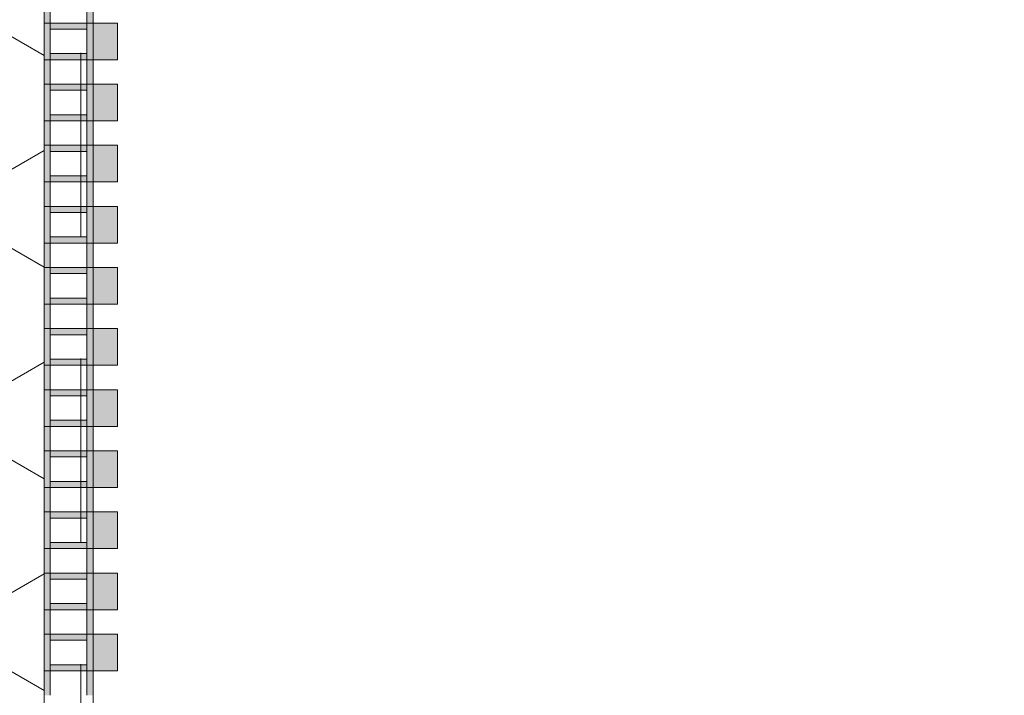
# Model space of a CAD drawing. Header units: metres. Extents: x -167 to 233, y -155 to 122.
# Tile 145 of 176: x 58.112 to 58.918, y 34.33 to 34.882. Entities that reach past the tile are written whole.
import ezdxf

# ---------------------------------------------------------------- set-up
doc = ezdxf.new("R2010")
doc.units = ezdxf.units.M
doc.header["$MEASUREMENT"] = 0
doc.linetypes.add('Öffnungslinie Tür Fenster', pattern=[0.23, 0.15, -0.08])
for name, color, linetype in [('20 Decke', 7, 'Continuous'), ('50 Sanitäreinrichtung', 7, 'Continuous'), ('94 Genehmigungsplanung Bemaßung', 7, 'Continuous')]:
    doc.layers.add(name, color=color, linetype=linetype)
doc.styles.add('ERSTELLTER_STIL_1', font='arial.ttf')
doc.dimstyles.new('ERSTELLTER_STIL__2', dxfattribs={"dimtxt": 0.25, "dimasz": 0.19, "dimexe": 0.18, "dimexo": 0.1, "dimgap": 0, "dimtad": 1, "dimzin": 0, "dimdsep": 46, "dimtxsty": 'ERSTELLTER_STIL_1', "dimblk": 'ARROWHEAD_6', "dimblk1": 'ARROWHEAD_6', "dimblk2": 'ARROWHEAD_6', "dimcen": 0.09, "dimclrd": 7, "dimclre": 7, "dimclrt": 7, "dimazin": 0, "dimtfac": 1, "dimtdec": 4, "dimtmove": 0, "dimatfit": 3, "dimfxl": 1, "dimtolj": 1, "dimtzin": 0, "dimarcsym": 0})

# ---------------------------------------------------------------- blocks, each defined once
blk = doc.blocks.new('Rechteck Raster Kassetten Fassade - ACB_5')
at = {"layer": '50 Sanitäreinrichtung', "linetype": 'Continuous', "lineweight": 0, "true_color": 0x9e9e9e}
for points in [[(6.04, 0.17), (6.04, 0.19), (6.01, 0.19), (6.01, 0.17)], [(6.09, 0.17), (6.09, 0.19), (6.06, 0.19), (6.06, 0.17)], [(6.14, 0.17), (6.14, 0.19), (6.11, 0.19), (6.11, 0.17)], [(6.19, 0.17), (6.19, 0.19), (6.16, 0.19), (6.16, 0.17)], [(6.24, 0.17), (6.24, 0.19), (6.21, 0.19), (6.21, 0.17)], [(6.29, 0.17), (6.29, 0.19), (6.26, 0.19), (6.26, 0.17)], [(6.34, 0.17), (6.34, 0.19), (6.31, 0.19), (6.31, 0.17)], [(6.39, 0.17), (6.39, 0.19), (6.36, 0.19), (6.36, 0.17)], [(6.44, 0.17), (6.44, 0.19), (6.41, 0.19), (6.41, 0.17)], [(6.49, 0.17), (6.49, 0.19), (6.46, 0.19), (6.46, 0.17)], [(6.54, 0.17), (6.54, 0.19), (6.51, 0.19), (6.51, 0.17)], [(6.01, 0.17), (5.99, 0.17), (5.99, 0.165), (6.01, 0.165)], [(6.06, 0.17), (6.01, 0.17), (6.01, 0.13), (6.06, 0.13), (6.06, 0.135), (6.015, 0.135), (6.015, 0.165), (6.06, 0.165)], [(6.14, 0.17), (6.14, 0.165), (6.185, 0.165), (6.185, 0.135), (6.14, 0.135), (6.14, 0.13), (6.19, 0.13), (6.19, 0.17)], [(6.24, 0.17), (6.19, 0.17), (6.19, 0.165), (6.235, 0.165), (6.235, 0.135), (6.19, 0.135), (6.19, 0.13), (6.24, 0.13)], [(6.29, 0.17), (6.24, 0.17), (6.24, 0.165), (6.285, 0.165), (6.285, 0.135), (6.24, 0.135), (6.24, 0.13), (6.29, 0.13)], [(6.34, 0.17), (6.29, 0.17), (6.29, 0.165), (6.335, 0.165), (6.335, 0.135), (6.29, 0.135), (6.29, 0.13), (6.34, 0.13)], [(6.36, 0.17), (6.34, 0.17), (6.34, 0.165), (6.36, 0.165)], [(6.44, 0.17), (6.44, 0.165), (6.485, 0.165), (6.485, 0.135), (6.44, 0.135), (6.44, 0.13), (6.49, 0.13), (6.49, 0.17)], [(6.51, 0.17), (6.49, 0.17), (6.49, 0.165), (6.51, 0.165)], [(6.035, 0.135), (6.04, 0.135), (6.04, 0.165), (6.035, 0.165)], [(6.09, 0.165), (6.085, 0.165), (6.085, 0.135), (6.09, 0.135)], [(6.11, 0.135), (6.115, 0.135), (6.115, 0.165), (6.11, 0.165)], [(6.16, 0.135), (6.165, 0.135), (6.165, 0.165), (6.16, 0.165)], [(6.21, 0.135), (6.215, 0.135), (6.215, 0.165), (6.21, 0.165)], [(6.26, 0.135), (6.265, 0.135), (6.265, 0.165), (6.26, 0.165)], [(6.315, 0.165), (6.31, 0.165), (6.31, 0.135), (6.315, 0.135)], [(6.385, 0.135), (6.39, 0.135), (6.39, 0.165), (6.385, 0.165)], [(6.41, 0.135), (6.415, 0.135), (6.415, 0.165), (6.41, 0.165)], [(6.46, 0.165), (6.46, 0.135), (6.465, 0.135), (6.465, 0.165)], [(6.535, 0.165), (6.535, 0.135), (6.54, 0.135), (6.54, 0.165)], [(5.99, 0.13), (6.01, 0.13), (6.01, 0.135), (5.99, 0.135)], [(6.34, 0.135), (6.34, 0.13), (6.36, 0.13), (6.36, 0.135)], [(6.49, 0.13), (6.51, 0.13), (6.51, 0.135), (6.49, 0.135)]]:
    blk.add_hatch(color=253, dxfattribs=at).paths.add_polyline_path(points)
h = blk.add_hatch(color=253, dxfattribs=at)
h.paths.add_polyline_path([(6.06, 0.17), (6.06, 0.13), (6.14, 0.13), (6.14, 0.17)])
h.paths.add_polyline_path([(6.135, 0.135), (6.065, 0.135), (6.065, 0.165), (6.135, 0.165)], flags=0)
h = blk.add_hatch(color=253, dxfattribs=at)
h.paths.add_polyline_path([(6.36, 0.17), (6.36, 0.13), (6.44, 0.13), (6.44, 0.17)])
h.paths.add_polyline_path([(6.435, 0.135), (6.365, 0.135), (6.365, 0.165), (6.435, 0.165)], flags=0)
h = blk.add_hatch(color=253, dxfattribs=at)
h.paths.add_polyline_path([(6.51, 0.17), (6.51, 0.13), (6.59, 0.13), (6.59, 0.17)])
h.paths.add_polyline_path([(6.585, 0.135), (6.515, 0.135), (6.515, 0.165), (6.585, 0.165)], flags=0)
at = {"layer": '50 Sanitäreinrichtung', "linetype": 'Continuous', "lineweight": 18}
h = blk.add_hatch(dxfattribs=at)
h.set_pattern_fill('Dämmung__weich_0001', color=8, style=0, pattern_type=2)
h.set_pattern_definition([(60, (0, 0), (-0.1299038, 0.075), []), (120, (0, 0), (0.1299038, 0.075), [])])
h.paths.add_polyline_path([(0, 0), (15.5, 0), (15.63, 0.13), (-0.13, 0.13)])
at = {"layer": '50 Sanitäreinrichtung', "color": 251, "linetype": 'Continuous', "lineweight": 18, "true_color": 0x5f5f5f}
for p, q in [((6.04, 0.19), (6.01, 0.19)), ((6.01, 0.19), (6.01, 0.17)), ((6.04, 0.19), (6.01, 0.19)), ((6.01, 0.19), (6.01, 0.17)), ((6.04, 0.19), (6.04, 0.17)), ((6.04, 0.19), (6.04, 0.17)), ((6.09, 0.19), (6.06, 0.19)), ((6.06, 0.19), (6.06, 0.17)), ((6.09, 0.19), (6.06, 0.19)), ((6.06, 0.19), (6.06, 0.17)), ((6.09, 0.19), (6.09, 0.17)), ((6.09, 0.19), (6.09, 0.17)), ((6.14, 0.19), (6.11, 0.19)), ((6.11, 0.19), (6.11, 0.17)), ((6.14, 0.19), (6.11, 0.19)), ((6.11, 0.19), (6.11, 0.17)), ((6.14, 0.19), (6.14, 0.17)), ((6.14, 0.19), (6.14, 0.17)), ((6.19, 0.19), (6.16, 0.19)), ((6.16, 0.19), (6.16, 0.17)), ((6.19, 0.19), (6.16, 0.19)), ((6.16, 0.19), (6.16, 0.17)), ((6.19, 0.19), (6.19, 0.17)), ((6.19, 0.19), (6.19, 0.17)), ((6.24, 0.19), (6.21, 0.19)), ((6.21, 0.19), (6.21, 0.17)), ((6.24, 0.19), (6.21, 0.19)), ((6.21, 0.19), (6.21, 0.17)), ((6.24, 0.19), (6.24, 0.17)), ((6.24, 0.19), (6.24, 0.17)), ((6.29, 0.19), (6.26, 0.19)), ((6.26, 0.19), (6.26, 0.17)), ((6.29, 0.19), (6.26, 0.19)), ((6.26, 0.19), (6.26, 0.17)), ((6.29, 0.19), (6.29, 0.17)), ((6.29, 0.19), (6.29, 0.17)), ((6.34, 0.19), (6.31, 0.19)), ((6.31, 0.19), (6.31, 0.17)), ((6.34, 0.19), (6.31, 0.19)), ((6.31, 0.19), (6.31, 0.17)), ((6.34, 0.19), (6.34, 0.17)), ((6.34, 0.19), (6.34, 0.17)), ((6.39, 0.19), (6.36, 0.19)), ((6.36, 0.19), (6.36, 0.17)), ((6.39, 0.19), (6.36, 0.19)), ((6.36, 0.19), (6.36, 0.17)), ((6.39, 0.19), (6.39, 0.17)), ((6.39, 0.19), (6.39, 0.17)), ((6.44, 0.19), (6.41, 0.19)), ((6.41, 0.19), (6.41, 0.17)), ((6.44, 0.19), (6.41, 0.19)), ((6.41, 0.19), (6.41, 0.17)), ((6.44, 0.19), (6.44, 0.17)), ((6.44, 0.19), (6.44, 0.17)), ((6.49, 0.19), (6.46, 0.19)), ((6.46, 0.19), (6.46, 0.17)), ((6.49, 0.19), (6.46, 0.19)), ((6.46, 0.19), (6.46, 0.17)), ((6.49, 0.19), (6.49, 0.17)), ((6.49, 0.19), (6.49, 0.17)), ((6.54, 0.19), (6.51, 0.19)), ((6.51, 0.19), (6.51, 0.17)), ((6.54, 0.19), (6.51, 0.19)), ((6.51, 0.19), (6.51, 0.17)), ((6.54, 0.19), (6.54, 0.17)), ((6.54, 0.19), (6.54, 0.17)), ((5.96, 0.17), (6.04, 0.17)), ((5.96, 0.17), (6.04, 0.17)), ((6.01, 0.165), (6.01, 0.17)), ((6.01, 0.17), (6.09, 0.17)), ((6.01, 0.165), (6.01, 0.17)), ((6.01, 0.17), (6.09, 0.17)), ((6.04, 0.17), (6.01, 0.17)), ((6.04, 0.17), (6.01, 0.17)), ((6.04, 0.165), (6.04, 0.17)), ((6.04, 0.165), (6.04, 0.17)), ((6.06, 0.165), (6.06, 0.17)), ((6.06, 0.17), (6.14, 0.17)), ((6.06, 0.165), (6.06, 0.17)), ((6.06, 0.17), (6.14, 0.17)), ((6.09, 0.17), (6.06, 0.17)), ((6.09, 0.17), (6.06, 0.17)), ((6.09, 0.165), (6.09, 0.17)), ((6.09, 0.165), (6.09, 0.17)), ((6.11, 0.165), (6.11, 0.17)), ((6.11, 0.17), (6.19, 0.17)), ((6.11, 0.165), (6.11, 0.17)), ((6.11, 0.17), (6.19, 0.17)), ((6.14, 0.17), (6.11, 0.17)), ((6.14, 0.17), (6.11, 0.17)), ((6.14, 0.165), (6.14, 0.17)), ((6.14, 0.165), (6.14, 0.17)), ((6.16, 0.165), (6.16, 0.17)), ((6.16, 0.17), (6.24, 0.17)), ((6.16, 0.165), (6.16, 0.17)), ((6.16, 0.17), (6.24, 0.17)), ((6.19, 0.17), (6.16, 0.17)), ((6.19, 0.17), (6.16, 0.17)), ((6.19, 0.165), (6.19, 0.17)), ((6.19, 0.165), (6.19, 0.17)), ((6.21, 0.165), (6.21, 0.17)), ((6.21, 0.17), (6.29, 0.17)), ((6.21, 0.165), (6.21, 0.17)), ((6.21, 0.17), (6.29, 0.17)), ((6.24, 0.17), (6.21, 0.17)), ((6.24, 0.17), (6.21, 0.17)), ((6.24, 0.165), (6.24, 0.17)), ((6.24, 0.165), (6.24, 0.17)), ((6.26, 0.165), (6.26, 0.17)), ((6.26, 0.17), (6.34, 0.17)), ((6.26, 0.165), (6.26, 0.17)), ((6.26, 0.17), (6.34, 0.17)), ((6.29, 0.17), (6.26, 0.17)), ((6.29, 0.17), (6.26, 0.17)), ((6.29, 0.165), (6.29, 0.17)), ((6.29, 0.165), (6.29, 0.17)), ((6.31, 0.165), (6.31, 0.17)), ((6.31, 0.17), (6.39, 0.17)), ((6.31, 0.165), (6.31, 0.17)), ((6.31, 0.17), (6.39, 0.17)), ((6.34, 0.17), (6.31, 0.17)), ((6.34, 0.17), (6.31, 0.17)), ((6.34, 0.165), (6.34, 0.17)), ((6.34, 0.165), (6.34, 0.17)), ((6.36, 0.165), (6.36, 0.17)), ((6.36, 0.17), (6.44, 0.17)), ((6.36, 0.165), (6.36, 0.17)), ((6.36, 0.17), (6.44, 0.17)), ((6.39, 0.17), (6.36, 0.17)), ((6.39, 0.17), (6.36, 0.17)), ((6.39, 0.165), (6.39, 0.17)), ((6.39, 0.165), (6.39, 0.17)), ((6.41, 0.165), (6.41, 0.17)), ((6.41, 0.17), (6.49, 0.17)), ((6.41, 0.165), (6.41, 0.17)), ((6.41, 0.17), (6.49, 0.17)), ((6.44, 0.17), (6.41, 0.17)), ((6.44, 0.17), (6.41, 0.17)), ((6.44, 0.165), (6.44, 0.17)), ((6.44, 0.165), (6.44, 0.17)), ((6.46, 0.165), (6.46, 0.17)), ((6.46, 0.17), (6.54, 0.17)), ((6.46, 0.165), (6.46, 0.17)), ((6.46, 0.17), (6.54, 0.17)), ((6.49, 0.17), (6.46, 0.17)), ((6.49, 0.17), (6.46, 0.17)), ((6.49, 0.165), (6.49, 0.17)), ((6.49, 0.165), (6.49, 0.17)), ((6.51, 0.165), (6.51, 0.17)), ((6.51, 0.17), (6.59, 0.17)), ((6.51, 0.165), (6.51, 0.17)), ((6.51, 0.17), (6.59, 0.17)), ((6.54, 0.17), (6.51, 0.17)), ((6.54, 0.17), (6.51, 0.17)), ((6.54, 0.165), (6.54, 0.17)), ((6.54, 0.165), (6.54, 0.17)), ((5.99, 0.165), (6.01, 0.165)), ((5.99, 0.165), (6.01, 0.165)), ((6.01, 0.165), (6.015, 0.165)), ((6.01, 0.135), (6.01, 0.165)), ((6.01, 0.165), (6.015, 0.165)), ((6.01, 0.135), (6.01, 0.165)), ((6.015, 0.165), (6.035, 0.165)), ((6.015, 0.135), (6.015, 0.165)), ((6.015, 0.165), (6.035, 0.165)), ((6.015, 0.165), (6.035, 0.165)), ((6.015, 0.135), (6.015, 0.165)), ((6.015, 0.165), (6.035, 0.165)), ((6.035, 0.135), (6.035, 0.165)), ((6.035, 0.165), (6.04, 0.165)), ((6.035, 0.135), (6.035, 0.165)), ((6.035, 0.165), (6.04, 0.165)), ((6.04, 0.135), (6.04, 0.165)), ((6.04, 0.165), (6.06, 0.165)), ((6.04, 0.135), (6.04, 0.165)), ((6.04, 0.165), (6.06, 0.165)), ((6.06, 0.165), (6.065, 0.165)), ((6.06, 0.135), (6.06, 0.165)), ((6.06, 0.165), (6.065, 0.165)), ((6.06, 0.135), (6.06, 0.165)), ((6.065, 0.165), (6.085, 0.165)), ((6.065, 0.135), (6.065, 0.165)), ((6.065, 0.165), (6.085, 0.165)), ((6.065, 0.165), (6.085, 0.165)), ((6.065, 0.135), (6.065, 0.165)), ((6.065, 0.165), (6.085, 0.165)), ((6.085, 0.135), (6.085, 0.165)), ((6.085, 0.165), (6.09, 0.165)), ((6.085, 0.135), (6.085, 0.165)), ((6.085, 0.165), (6.09, 0.165)), ((6.09, 0.135), (6.09, 0.165)), ((6.09, 0.165), (6.11, 0.165)), ((6.09, 0.135), (6.09, 0.165)), ((6.09, 0.165), (6.11, 0.165)), ((6.11, 0.165), (6.115, 0.165)), ((6.11, 0.135), (6.11, 0.165)), ((6.11, 0.165), (6.115, 0.165)), ((6.11, 0.135), (6.11, 0.165)), ((6.115, 0.165), (6.135, 0.165)), ((6.115, 0.135), (6.115, 0.165)), ((6.115, 0.165), (6.135, 0.165)), ((6.115, 0.165), (6.135, 0.165)), ((6.115, 0.135), (6.115, 0.165)), ((6.115, 0.165), (6.135, 0.165)), ((6.135, 0.135), (6.135, 0.165)), ((6.135, 0.165), (6.14, 0.165)), ((6.135, 0.135), (6.135, 0.165)), ((6.135, 0.165), (6.14, 0.165)), ((6.14, 0.135), (6.14, 0.165)), ((6.14, 0.165), (6.16, 0.165)), ((6.14, 0.135), (6.14, 0.165)), ((6.14, 0.165), (6.16, 0.165)), ((6.16, 0.165), (6.165, 0.165)), ((6.16, 0.135), (6.16, 0.165)), ((6.16, 0.165), (6.165, 0.165)), ((6.16, 0.135), (6.16, 0.165)), ((6.165, 0.165), (6.185, 0.165)), ((6.165, 0.135), (6.165, 0.165)), ((6.165, 0.165), (6.185, 0.165)), ((6.165, 0.165), (6.185, 0.165)), ((6.165, 0.135), (6.165, 0.165)), ((6.165, 0.165), (6.185, 0.165)), ((6.185, 0.135), (6.185, 0.165)), ((6.185, 0.165), (6.19, 0.165)), ((6.185, 0.135), (6.185, 0.165)), ((6.185, 0.165), (6.19, 0.165)), ((6.19, 0.135), (6.19, 0.165)), ((6.19, 0.165), (6.21, 0.165)), ((6.19, 0.135), (6.19, 0.165)), ((6.19, 0.165), (6.21, 0.165)), ((6.21, 0.165), (6.215, 0.165)), ((6.21, 0.135), (6.21, 0.165)), ((6.21, 0.165), (6.215, 0.165)), ((6.21, 0.135), (6.21, 0.165)), ((6.215, 0.165), (6.235, 0.165)), ((6.215, 0.135), (6.215, 0.165)), ((6.215, 0.165), (6.235, 0.165)), ((6.215, 0.165), (6.235, 0.165)), ((6.215, 0.135), (6.215, 0.165)), ((6.215, 0.165), (6.235, 0.165)), ((6.235, 0.135), (6.235, 0.165)), ((6.235, 0.165), (6.24, 0.165)), ((6.235, 0.135), (6.235, 0.165)), ((6.235, 0.165), (6.24, 0.165)), ((6.24, 0.135), (6.24, 0.165)), ((6.24, 0.165), (6.26, 0.165)), ((6.24, 0.135), (6.24, 0.165)), ((6.24, 0.165), (6.26, 0.165)), ((6.26, 0.165), (6.265, 0.165)), ((6.26, 0.135), (6.26, 0.165)), ((6.26, 0.165), (6.265, 0.165)), ((6.26, 0.135), (6.26, 0.165)), ((6.265, 0.165), (6.285, 0.165)), ((6.265, 0.135), (6.265, 0.165)), ((6.265, 0.165), (6.285, 0.165)), ((6.265, 0.165), (6.285, 0.165)), ((6.265, 0.135), (6.265, 0.165)), ((6.265, 0.165), (6.285, 0.165)), ((6.285, 0.135), (6.285, 0.165)), ((6.285, 0.165), (6.29, 0.165)), ((6.285, 0.135), (6.285, 0.165)), ((6.285, 0.165), (6.29, 0.165)), ((6.29, 0.135), (6.29, 0.165)), ((6.29, 0.165), (6.31, 0.165)), ((6.29, 0.135), (6.29, 0.165)), ((6.29, 0.165), (6.31, 0.165)), ((6.31, 0.165), (6.315, 0.165)), ((6.31, 0.135), (6.31, 0.165)), ((6.31, 0.165), (6.315, 0.165)), ((6.31, 0.135), (6.31, 0.165)), ((6.315, 0.165), (6.335, 0.165)), ((6.315, 0.135), (6.315, 0.165)), ((6.315, 0.165), (6.335, 0.165)), ((6.315, 0.165), (6.335, 0.165)), ((6.315, 0.135), (6.315, 0.165)), ((6.315, 0.165), (6.335, 0.165)), ((6.335, 0.135), (6.335, 0.165)), ((6.335, 0.165), (6.34, 0.165)), ((6.335, 0.135), (6.335, 0.165)), ((6.335, 0.165), (6.34, 0.165)), ((6.34, 0.135), (6.34, 0.165)), ((6.34, 0.165), (6.36, 0.165)), ((6.34, 0.135), (6.34, 0.165)), ((6.34, 0.165), (6.36, 0.165)), ((6.36, 0.165), (6.365, 0.165)), ((6.36, 0.135), (6.36, 0.165)), ((6.36, 0.165), (6.365, 0.165)), ((6.36, 0.135), (6.36, 0.165)), ((6.365, 0.165), (6.385, 0.165)), ((6.365, 0.135), (6.365, 0.165)), ((6.365, 0.165), (6.385, 0.165)), ((6.365, 0.165), (6.385, 0.165)), ((6.365, 0.135), (6.365, 0.165)), ((6.365, 0.165), (6.385, 0.165)), ((6.385, 0.135), (6.385, 0.165)), ((6.385, 0.165), (6.39, 0.165)), ((6.385, 0.135), (6.385, 0.165)), ((6.385, 0.165), (6.39, 0.165)), ((6.39, 0.135), (6.39, 0.165)), ((6.39, 0.165), (6.41, 0.165)), ((6.39, 0.135), (6.39, 0.165)), ((6.39, 0.165), (6.41, 0.165)), ((6.41, 0.165), (6.415, 0.165)), ((6.41, 0.135), (6.41, 0.165)), ((6.41, 0.165), (6.415, 0.165)), ((6.41, 0.135), (6.41, 0.165)), ((6.415, 0.165), (6.435, 0.165)), ((6.415, 0.135), (6.415, 0.165)), ((6.415, 0.165), (6.435, 0.165)), ((6.415, 0.165), (6.435, 0.165)), ((6.415, 0.135), (6.415, 0.165)), ((6.415, 0.165), (6.435, 0.165)), ((6.435, 0.135), (6.435, 0.165)), ((6.435, 0.165), (6.44, 0.165)), ((6.435, 0.135), (6.435, 0.165)), ((6.435, 0.165), (6.44, 0.165)), ((6.44, 0.135), (6.44, 0.165)), ((6.44, 0.165), (6.46, 0.165)), ((6.44, 0.135), (6.44, 0.165)), ((6.44, 0.165), (6.46, 0.165)), ((6.46, 0.165), (6.465, 0.165)), ((6.46, 0.135), (6.46, 0.165)), ((6.46, 0.165), (6.465, 0.165)), ((6.46, 0.135), (6.46, 0.165)), ((6.465, 0.165), (6.485, 0.165)), ((6.465, 0.135), (6.465, 0.165)), ((6.465, 0.165), (6.485, 0.165)), ((6.465, 0.165), (6.485, 0.165)), ((6.465, 0.135), (6.465, 0.165)), ((6.465, 0.165), (6.485, 0.165)), ((6.485, 0.135), (6.485, 0.165)), ((6.485, 0.165), (6.49, 0.165)), ((6.485, 0.135), (6.485, 0.165)), ((6.485, 0.165), (6.49, 0.165)), ((6.49, 0.135), (6.49, 0.165)), ((6.49, 0.165), (6.51, 0.165)), ((6.49, 0.135), (6.49, 0.165)), ((6.49, 0.165), (6.51, 0.165)), ((6.51, 0.135), (6.51, 0.165)), ((6.51, 0.165), (6.515, 0.165)), ((6.51, 0.135), (6.51, 0.165)), ((6.51, 0.165), (6.515, 0.165)), ((6.515, 0.135), (6.515, 0.165)), ((6.515, 0.165), (6.535, 0.165)), ((6.515, 0.165), (6.535, 0.165)), ((6.515, 0.135), (6.515, 0.165)), ((6.515, 0.165), (6.535, 0.165)), ((6.515, 0.165), (6.535, 0.165)), ((6.535, 0.165), (6.54, 0.165)), ((6.535, 0.135), (6.535, 0.165)), ((6.535, 0.165), (6.54, 0.165)), ((6.535, 0.135), (6.535, 0.165)), ((6.54, 0.165), (6.56, 0.165)), ((6.54, 0.135), (6.54, 0.165)), ((6.54, 0.165), (6.56, 0.165)), ((6.54, 0.135), (6.54, 0.165)), ((15.63, 0.13), (-0.13, 0.13)), ((5.96, 0.13), (6.04, 0.13)), ((5.96, 0.13), (6.04, 0.13)), ((5.99, 0.135), (6.01, 0.135)), ((5.99, 0.135), (6.01, 0.135)), ((6.01, 0.135), (6.015, 0.135)), ((6.01, 0.13), (6.01, 0.135)), ((6.01, 0.135), (6.015, 0.135)), ((6.01, 0.13), (6.01, 0.135)), ((6.01, 0.13), (6.09, 0.13)), ((6.01, 0.13), (6.09, 0.13)), ((6.015, 0.135), (6.035, 0.135)), ((6.015, 0.135), (6.035, 0.135)), ((6.015, 0.135), (6.035, 0.135)), ((6.015, 0.135), (6.035, 0.135)), ((6.035, 0.135), (6.04, 0.135)), ((6.035, 0.135), (6.04, 0.135)), ((6.04, 0.13), (6.04, 0.135)), ((6.04, 0.135), (6.06, 0.135)), ((6.04, 0.13), (6.04, 0.135)), ((6.04, 0.135), (6.06, 0.135)), ((6.06, 0.135), (6.065, 0.135)), ((6.06, 0.13), (6.06, 0.135)), ((6.06, 0.135), (6.065, 0.135)), ((6.06, 0.13), (6.06, 0.135)), ((6.06, 0.13), (6.14, 0.13)), ((6.06, 0.13), (6.14, 0.13)), ((6.065, 0.135), (6.085, 0.135)), ((6.065, 0.135), (6.085, 0.135)), ((6.065, 0.135), (6.085, 0.135)), ((6.065, 0.135), (6.085, 0.135)), ((6.085, 0.135), (6.09, 0.135)), ((6.085, 0.135), (6.09, 0.135)), ((6.09, 0.13), (6.09, 0.135)), ((6.09, 0.135), (6.11, 0.135)), ((6.09, 0.13), (6.09, 0.135)), ((6.09, 0.135), (6.11, 0.135)), ((6.11, 0.135), (6.115, 0.135)), ((6.11, 0.13), (6.11, 0.135)), ((6.11, 0.135), (6.115, 0.135)), ((6.11, 0.13), (6.11, 0.135)), ((6.11, 0.13), (6.19, 0.13)), ((6.11, 0.13), (6.19, 0.13)), ((6.115, 0.135), (6.135, 0.135)), ((6.115, 0.135), (6.135, 0.135)), ((6.115, 0.135), (6.135, 0.135)), ((6.115, 0.135), (6.135, 0.135)), ((6.135, 0.135), (6.14, 0.135)), ((6.135, 0.135), (6.14, 0.135)), ((6.14, 0.13), (6.14, 0.135)), ((6.14, 0.135), (6.16, 0.135)), ((6.14, 0.13), (6.14, 0.135)), ((6.14, 0.135), (6.16, 0.135)), ((6.16, 0.135), (6.165, 0.135)), ((6.16, 0.13), (6.16, 0.135)), ((6.16, 0.135), (6.165, 0.135)), ((6.16, 0.13), (6.16, 0.135)), ((6.16, 0.13), (6.24, 0.13)), ((6.16, 0.13), (6.24, 0.13)), ((6.165, 0.135), (6.185, 0.135)), ((6.165, 0.135), (6.185, 0.135)), ((6.165, 0.135), (6.185, 0.135)), ((6.165, 0.135), (6.185, 0.135)), ((6.185, 0.135), (6.19, 0.135)), ((6.185, 0.135), (6.19, 0.135)), ((6.19, 0.13), (6.19, 0.135)), ((6.19, 0.135), (6.21, 0.135)), ((6.19, 0.13), (6.19, 0.135)), ((6.19, 0.135), (6.21, 0.135)), ((6.21, 0.135), (6.215, 0.135)), ((6.21, 0.13), (6.21, 0.135)), ((6.21, 0.135), (6.215, 0.135)), ((6.21, 0.13), (6.21, 0.135)), ((6.21, 0.13), (6.29, 0.13)), ((6.21, 0.13), (6.29, 0.13)), ((6.215, 0.135), (6.235, 0.135)), ((6.215, 0.135), (6.235, 0.135)), ((6.215, 0.135), (6.235, 0.135)), ((6.215, 0.135), (6.235, 0.135)), ((6.235, 0.135), (6.24, 0.135)), ((6.235, 0.135), (6.24, 0.135)), ((6.24, 0.13), (6.24, 0.135)), ((6.24, 0.135), (6.26, 0.135)), ((6.24, 0.13), (6.24, 0.135)), ((6.24, 0.135), (6.26, 0.135)), ((6.26, 0.135), (6.265, 0.135)), ((6.26, 0.13), (6.26, 0.135)), ((6.26, 0.135), (6.265, 0.135)), ((6.26, 0.13), (6.26, 0.135)), ((6.26, 0.13), (6.34, 0.13)), ((6.26, 0.13), (6.34, 0.13)), ((6.265, 0.135), (6.285, 0.135)), ((6.265, 0.135), (6.285, 0.135)), ((6.265, 0.135), (6.285, 0.135)), ((6.265, 0.135), (6.285, 0.135)), ((6.285, 0.135), (6.29, 0.135)), ((6.285, 0.135), (6.29, 0.135)), ((6.29, 0.13), (6.29, 0.135)), ((6.29, 0.135), (6.31, 0.135)), ((6.29, 0.13), (6.29, 0.135)), ((6.29, 0.135), (6.31, 0.135)), ((6.31, 0.135), (6.315, 0.135)), ((6.31, 0.13), (6.31, 0.135)), ((6.31, 0.135), (6.315, 0.135)), ((6.31, 0.13), (6.31, 0.135)), ((6.31, 0.13), (6.39, 0.13)), ((6.31, 0.13), (6.39, 0.13)), ((6.315, 0.135), (6.335, 0.135)), ((6.315, 0.135), (6.335, 0.135)), ((6.315, 0.135), (6.335, 0.135)), ((6.315, 0.135), (6.335, 0.135)), ((6.335, 0.135), (6.34, 0.135)), ((6.335, 0.135), (6.34, 0.135)), ((6.34, 0.13), (6.34, 0.135)), ((6.34, 0.135), (6.36, 0.135)), ((6.34, 0.13), (6.34, 0.135)), ((6.34, 0.135), (6.36, 0.135)), ((6.36, 0.135), (6.365, 0.135)), ((6.36, 0.13), (6.36, 0.135)), ((6.36, 0.135), (6.365, 0.135)), ((6.36, 0.13), (6.36, 0.135)), ((6.36, 0.13), (6.44, 0.13)), ((6.36, 0.13), (6.44, 0.13)), ((6.365, 0.135), (6.385, 0.135)), ((6.365, 0.135), (6.385, 0.135)), ((6.365, 0.135), (6.385, 0.135)), ((6.365, 0.135), (6.385, 0.135)), ((6.385, 0.135), (6.39, 0.135)), ((6.385, 0.135), (6.39, 0.135)), ((6.39, 0.13), (6.39, 0.135)), ((6.39, 0.135), (6.41, 0.135)), ((6.39, 0.13), (6.39, 0.135)), ((6.39, 0.135), (6.41, 0.135)), ((6.41, 0.135), (6.415, 0.135)), ((6.41, 0.13), (6.41, 0.135)), ((6.41, 0.135), (6.415, 0.135)), ((6.41, 0.13), (6.41, 0.135)), ((6.41, 0.13), (6.49, 0.13)), ((6.41, 0.13), (6.49, 0.13)), ((6.415, 0.135), (6.435, 0.135)), ((6.415, 0.135), (6.435, 0.135)), ((6.415, 0.135), (6.435, 0.135)), ((6.415, 0.135), (6.435, 0.135)), ((6.435, 0.135), (6.44, 0.135)), ((6.435, 0.135), (6.44, 0.135)), ((6.44, 0.13), (6.44, 0.135)), ((6.44, 0.135), (6.46, 0.135)), ((6.44, 0.13), (6.44, 0.135)), ((6.44, 0.135), (6.46, 0.135)), ((6.46, 0.135), (6.465, 0.135)), ((6.46, 0.13), (6.46, 0.135)), ((6.46, 0.135), (6.465, 0.135)), ((6.46, 0.13), (6.46, 0.135)), ((6.46, 0.13), (6.54, 0.13)), ((6.46, 0.13), (6.54, 0.13)), ((6.465, 0.135), (6.485, 0.135)), ((6.465, 0.135), (6.485, 0.135)), ((6.465, 0.135), (6.485, 0.135)), ((6.465, 0.135), (6.485, 0.135)), ((6.485, 0.135), (6.49, 0.135)), ((6.485, 0.135), (6.49, 0.135)), ((6.49, 0.13), (6.49, 0.135)), ((6.49, 0.135), (6.51, 0.135)), ((6.49, 0.13), (6.49, 0.135)), ((6.49, 0.135), (6.51, 0.135)), ((6.51, 0.13), (6.51, 0.135)), ((6.51, 0.135), (6.515, 0.135)), ((6.51, 0.13), (6.51, 0.135)), ((6.51, 0.135), (6.515, 0.135)), ((6.51, 0.13), (6.59, 0.13)), ((6.51, 0.13), (6.59, 0.13)), ((6.515, 0.135), (6.535, 0.135)), ((6.515, 0.135), (6.535, 0.135)), ((6.515, 0.135), (6.535, 0.135)), ((6.515, 0.135), (6.535, 0.135)), ((6.535, 0.135), (6.54, 0.135)), ((6.535, 0.135), (6.54, 0.135)), ((6.54, 0.135), (6.56, 0.135)), ((6.54, 0.13), (6.54, 0.135)), ((6.54, 0.135), (6.56, 0.135)), ((6.54, 0.13), (6.54, 0.135))]:
    blk.add_line(p, q, dxfattribs=at)
blk = doc.blocks.new('*D249', base_point=(27236.13209, 33357.27905))
at = {"layer": '94 Genehmigungsplanung Bemaßung', "color": 7, "linetype": 'Continuous', "lineweight": 13}
for p, q in [((54.78637, 43.73968), (54.58637, 43.93968)), ((54.87387, 43.83968), (54.49887, 43.83968)), ((54.68637, 28.17968), (54.68637, 43.83968)), ((54.58637, 28.27968), (54.78637, 28.07968)), ((54.87387, 28.17968), (54.49887, 28.17968)), ((54.68637, 28.02968), (54.68637, 28.17968))]:
    blk.add_line(p, q, dxfattribs=at)
at = {"layer": '94 Genehmigungsplanung Bemaßung', "color": 7, "lineweight": 13, "char_height": 0.25, "attachment_point": 7, "rotation": 90, "style": 'ERSTELLTER_STIL_1'}
for s, insert in [('\\A1;{\\pql;\\fArial|b0|i0|c0|p0;\\W1.000000;16}', (54.63637, 43.35831)), ('\\A1;{\\pql;\\fArial|b0|i0|c0|p0;\\W1.000000;15,66}', (54.63637, 35.39001))]:
    blk.add_mtext(s, dxfattribs=dict(at, insert=insert))
blk = doc.blocks.new('ARROWHEAD_6')
at = {"color": 0, "linetype": 'Continuous', "lineweight": 0}
for p, q in [((-0.5, -0.5), (0.5, 0.5)), ((0, 0), (-1, 0))]:
    blk.add_line(p, q, dxfattribs=at)
blk = doc.blocks.new('*D251', base_point=(27236.13209, 33357.27905))
at = {"layer": '94 Genehmigungsplanung Bemaßung', "color": 7, "linetype": 'Continuous', "lineweight": 13}
for p, q in [((63.0177, 43.99968), (63.0177, 44.14968)), ((63.1177, 43.89968), (62.9177, 44.09968)), ((63.2052, 43.99968), (62.8302, 43.99968)), ((63.0177, 28.17968), (63.0177, 43.99968)), ((62.9177, 28.27968), (63.1177, 28.07968)), ((63.2052, 28.17968), (62.8302, 28.17968)), ((63.0177, 28.02968), (63.0177, 28.17968))]:
    blk.add_line(p, q, dxfattribs=at)
at = {"layer": '94 Genehmigungsplanung Bemaßung', "color": 7, "lineweight": 13, "insert": (62.9677, 35.66069), "char_height": 0.25, "attachment_point": 7, "rotation": 90, "style": 'ERSTELLTER_STIL_1'}
blk.add_mtext('\\A1;{\\pql;\\fArial|b0|i0|c0|p0;\\W1.000000;15,82}', dxfattribs=at)

msp = doc.modelspace()

# ---------------------------------------------------------------- linework, layer by layer
at = {"layer": '20 Decke', "color": 7, "linetype": 'Öffnungslinie Tür Fenster', "lineweight": 13, "flags": 128}
msp.add_lwpolyline([(58.16249, 34.20518), (58.16249, 37.11968), (58.22249, 37.11968), (58.22249, 37.35968), (59.46249, 37.35968), (59.46249, 37.11968), (59.46249, 34.20518)], close=True, dxfattribs=at)

# ---------------------------------------------------------------- block references
at = {"layer": '50 Sanitäreinrichtung', "color": 251, "linetype": 'Continuous', "lineweight": 18, "true_color": 0x5f5f5f, "xscale": -1, "rotation": 270}
msp.add_blockref('Rechteck Raster Kassetten Fassade - ACB_5', (58.00249, 28.33968), dxfattribs=at)

# ---------------------------------------------------------------- dimensions: what is measured, and where the dimension line sits
at = {"layer": '94 Genehmigungsplanung Bemaßung', "color": 7, "linetype": 'Continuous', "lineweight": 13}
for base, p1, p2, picture, middle in [((63.0177, 43.99968), (57.7672, 28.17968), (57.7672, 43.99968), '*D251', (62.8427, 36.07946)), ((54.68637, 43.83968), (58.16249, 28.17968), (57.50249, 43.83968), '*D249', (54.51137, 35.80878))]:
    dim = msp.add_linear_dim(base=base, p1=p1, p2=p2, angle=90, dimstyle='ERSTELLTER_STIL__2', dxfattribs=at)
    dim.commit()
    dim.dimension.update_dxf_attribs({"geometry": picture, "text_midpoint": middle, "dimtype": 160, "text_rotation": 90})

doc.saveas('drawing.dxf')
